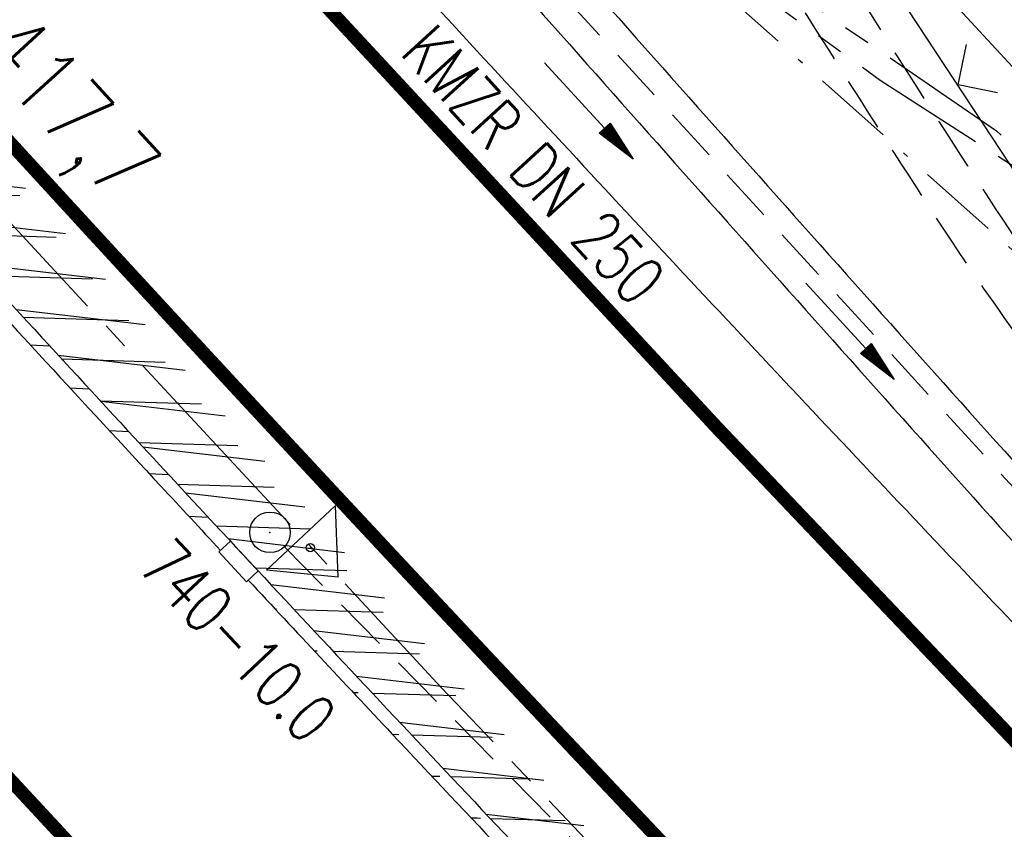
# Model space of a CAD drawing. Extents: x 448150 to 449332, y 437108 to 438384.
# Tile 123 of 172: x 448636 to 448673, y 437801 to 437831. Entities that reach past the tile are written whole.
import ezdxf
from ezdxf.enums import TextEntityAlignment as Align

# ---------------------------------------------------------------- set-up
doc = ezdxf.new("R2010")
doc.units = 0
doc.header["$LTSCALE"] = 2
doc.header["$MEASUREMENT"] = 0
for name, pattern in [('ACHSE', [5.5, 4, -0.5, 0.5, -0.5]), ('AUSGEZOGEN', [0]), ('BAB-FM2', [2.6, 1.5, -0.5, 0.1, -0.5]), ('GESTRICH-X2', [1.5, 1, -0.5]), ('PHANTOMX2', [5, 2.5, -0.5, 0.5, -0.5, 0.5, -0.5])]:
    doc.linetypes.add(name, pattern=pattern)
doc.layers.get('0').update_dxf_attribs({"linetype": 'AUSGEZOGEN'})
for name, color, linetype in [('212-GRENZL-BAB', 7, 'AUSGEZOGEN'), ('ACHSETOP', 250, 'ACHSE'), ('BAB_FM', 5, 'BAB-FM2'), ('FBRTOP', 250, 'AUSGEZOGEN'), ('HEKT_B', 250, 'CONTINUOUS'), ('KANAL', 7, 'GESTRICH-X2'), ('Lichtwellenleiter COLT', 46, 'PHANTOMX2'), ('Lichtwellenleiter GLH', 46, 'PHANTOMX2'), ('MULDE', 250, 'AUSGEZOGEN'), ('Netzknoten_PKT', 7, 'CONTINUOUS'), ('Netzknoten_PKT-NR', 7, 'CONTINUOUS'), ('Netzknoten_SIGNATUR', 7, 'CONTINUOUS'), ('PFEIL', 7, 'CONTINUOUS'), ('PFEILTOP', 200, 'AUSGEZOGEN'), ('SCHLITZRINNE', 200, 'AUSGEZOGEN'), ('SCHSYMBOL', 200, 'AUSGEZOGEN'), ('TEXTO', 4, 'CONTINUOUS'), ('WEG', 250, 'GESTRICH-X2'), ('ZAUN', 30, 'AUSGEZOGEN')]:
    doc.layers.add(name, color=color, linetype=linetype)
doc.styles.add('ROMANS', font='romans.shx', dxfattribs={"width": 0.8})
pattern_1 = [(358.2745306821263, (448649.363878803, 437806.4095815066), (0.04516585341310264, 1.49931986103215), [])]

# ---------------------------------------------------------------- blocks, each defined once
blk = doc.blocks.new('ZR')
at = {"color": 0}
for p, q in [((-1.046287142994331, -1.047105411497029), (0, 0)), ((0, 0), (1.074136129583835, -1.076709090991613))]:
    blk.add_line(p, q, dxfattribs=at)
blk = doc.blocks.new('PFEIL2')
at = {"color": 0}
for p, q in [((0.8796887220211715, 0.0024565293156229), (-2.401395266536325, -0.0115320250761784)), ((0.8808543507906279, -0.2709205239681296), (0.8785230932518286, 0.2758335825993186)), ((0.8785230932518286, 0.2758335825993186), (2.429089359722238, 0.0090619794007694)), ((0.9110887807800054, 0.2702307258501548), (0.8785706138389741, 0.2646884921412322)), ((0.9651190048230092, 0.2609349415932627), (0.8786494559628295, 0.2461975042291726)), ((1.01914922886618, 0.2516391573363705), (0.8787282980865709, 0.2277065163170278)), ((1.073179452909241, 0.24234337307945), (0.8788071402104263, 0.2092155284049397)), ((1.127209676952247, 0.2330475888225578), (0.8788859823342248, 0.1907245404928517)), ((1.181239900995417, 0.2237518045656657), (0.8789648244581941, 0.1722335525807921)), ((1.235270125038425, 0.2144560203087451), (0.8790436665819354, 0.1537425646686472)), ((1.289300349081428, 0.2051602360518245), (0.8791225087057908, 0.1352515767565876)), ((1.34333057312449, 0.195864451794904), (0.8792013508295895, 0.1167605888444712)), ((1.397360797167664, 0.1865686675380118), (0.8792801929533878, 0.0982696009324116)), ((1.451391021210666, 0.1772728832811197), (0.8793590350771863, 0.0797786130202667)), ((1.505421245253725, 0.1679770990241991), (0.8794378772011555, 0.0612876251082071)), ((1.559451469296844, 0.1586813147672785), (0.8795167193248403, 0.0427966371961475)), ((1.613481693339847, 0.1493855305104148), (0.8795955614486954, 0.024305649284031)), ((1.66751191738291, 0.140089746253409), (0.8796744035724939, 0.005814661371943)), ((1.721542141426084, 0.1307939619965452), (0.8797532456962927, -0.0126763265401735)), ((1.775572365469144, 0.1214981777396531), (0.8798320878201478, -0.0311673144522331)), ((1.82960258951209, 0.1122023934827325), (0.8799109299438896, -0.0496583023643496)), ((1.883632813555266, 0.1029066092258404), (0.8799897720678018, -0.0681492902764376)), ((1.937663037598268, 0.0936108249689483), (0.8800686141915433, -0.08664027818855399)), ((1.991693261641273, 0.0843150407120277), (0.8801474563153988, -0.105131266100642)), ((2.045723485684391, 0.0750192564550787), (0.8802262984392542, -0.1236222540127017)), ((2.099753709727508, 0.0657234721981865), (0.8803051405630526, -0.1421132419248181)), ((2.153783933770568, 0.056427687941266), (0.8803839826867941, -0.1606042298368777)), ((2.207814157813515, 0.0471319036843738), (0.8804628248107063, -0.1790952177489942)), ((2.261844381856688, 0.0378361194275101), (0.8805416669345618, -0.1975862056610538)), ((2.31587460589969, 0.0285403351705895), (0.8806205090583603, -0.2160771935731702)), ((2.36990482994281, 0.0192445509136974), (0.8806993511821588, -0.2345681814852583)), ((2.423935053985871, 0.009948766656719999), (0.8807781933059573, -0.2530591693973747)), ((2.429089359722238, 0.0090619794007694), (0.8808543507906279, -0.2709205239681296))]:
    blk.add_line(p, q, dxfattribs=at)
blk = doc.blocks.new('PKT')
at = {"color": 0}
blk.add_circle((0, 0), 0.15, dxfattribs=at)
blk.add_point((0, 0), dxfattribs=at)
blk = doc.blocks.new('Station_Netzknoten')
at = {"layer": 'Netzknoten_SIGNATUR'}
for p, q in [((-1.75, 0.5), (1.75, 0.5)), ((0, -1.5), (-1.75, 0.5)), ((0, -1.5), (1.75, 0.5))]:
    blk.add_line(p, q, dxfattribs=at)
blk.add_point((0, 0), dxfattribs=at)
blk = doc.blocks.new('GST')
at = {"color": 0}
blk.add_circle((0, 0), 0.75, dxfattribs=at)
blk.add_point((0, 0), dxfattribs=at)

msp = doc.modelspace()

# ---------------------------------------------------------------- hatches: boundary and pattern name
at = {"layer": 'SCHLITZRINNE'}
h = msp.add_hatch(dxfattribs=at)
h.set_pattern_fill('_USER', color=256, scale=1.5, angle=45, style=0, pattern_type=0)
h.set_pattern_definition([(353.2903893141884, (448535.0214528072, 437939.7289510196), (0.1752559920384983, 1.489726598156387), [])])
edge = h.paths.add_edge_path()
edge.add_arc((450110.1306910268, 439174.8855906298), 2002.144653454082, 217.6466916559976, 217.7521611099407)
edge.add_arc((450110.1306910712, 439174.8855906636), 2001.644653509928, 217.6466916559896, 217.8050314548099)
edge.add_arc((450106.0111629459, 439171.6895692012), 1996.430723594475, 217.8050312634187, 218.1638878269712)
edge.add_arc((450104.6204673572, 439170.5966182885), 1994.661945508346, 218.1638878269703, 218.5234401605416)
edge.add_arc((450102.3610331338, 439168.7978830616), 1991.77395461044, 218.5234403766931, 218.8832532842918)
edge.add_arc((450113.0802769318, 439177.4420506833), 2005.544351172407, 218.8832532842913, 219.2403848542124)
edge.add_arc((450118.7786976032, 439182.0962609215), 2012.90190994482, 219.2403848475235, 219.5968631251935)
edge.add_arc((450119.4406360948, 439182.6438030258), 2013.760958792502, 219.5968631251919, 219.9534656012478)
edge.add_arc((450109.1314138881, 439174.007603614), 2000.312389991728, 219.9534657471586, 220.3112649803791)
edge.add_arc((450102.1189203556, 439168.0582058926), 1991.116173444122, 220.3112649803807, 220.6706485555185)
edge.add_arc((450113.5814255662, 439177.9073012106), 2006.228873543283, 220.6706484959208, 221.0286759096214)
edge.add_arc((450111.6346336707, 439176.2132694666), 2003.648225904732, 221.028675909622, 221.3868683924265)
edge.add_arc((450104.9853657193, 439170.3538559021), 1994.78563646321, 221.3868683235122, 221.7458556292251)
edge.add_arc((450107.8928366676, 439172.9484951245), 1998.682499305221, 221.7458556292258, 222.1044143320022)
edge.add_arc((450110.1228680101, 439174.9637980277), 2001.688241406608, 222.1044143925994, 222.4627037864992)
edge.add_arc((450114.2325152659, 439178.7246774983), 2007.259005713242, 222.4627037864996, 222.8197621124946)
edge.add_arc((450115.8226584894, 439180.1981843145), 2009.426902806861, 222.8197620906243, 223.1766277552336)
edge.add_arc((450111.7406385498, 439176.3680447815), 2003.829326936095, 223.1766277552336, 223.5348545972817)
edge.add_arc((450104.4442216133, 439169.4355758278), 1993.7646945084, 223.5348548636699, 223.8939847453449)
edge.add_arc((450103.9872383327, 439168.9959033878), 1993.130545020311, 223.8939847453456, 224.2529103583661)
edge.add_arc((450116.3561424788, 439181.046388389), 2010.399128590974, 224.2529105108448, 224.6102912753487)
edge.add_arc((450116.7664725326, 439181.4511742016), 2010.975515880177, 224.6102912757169, 224.7212884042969)
edge.add_line((448524.848253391, 437951.9944236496), (448525.2441494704, 437952.2998189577))
h = msp.add_hatch(dxfattribs=at)
h.set_pattern_fill('_USER', color=256, scale=1.5, angle=45, style=0, pattern_type=0)
h.set_pattern_definition(pattern_1)
edge = h.paths.add_edge_path()
edge.add_arc((450115.8226584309, 439180.198184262), 2009.926902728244, 222.955100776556, 223.1766277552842)
edge.add_arc((450111.7406385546, 439176.3680447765), 2004.329326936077, 223.176627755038, 223.534854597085)
edge.add_arc((450104.4442218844, 439169.4355760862), 1994.264694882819, 223.5348548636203, 223.8939847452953)
edge.add_arc((450103.9872383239, 439168.9959033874), 1993.630545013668, 223.8939847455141, 224.2529103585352)
edge.add_arc((450116.3561426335, 439181.0463885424), 2010.899128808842, 224.252910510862, 224.6102912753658)
edge.add_arc((450116.7664725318, 439181.4511742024), 2011.475515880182, 224.6102912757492, 224.72128840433)
edge.add_arc((450110.1306910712, 439174.8855906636), 2001.644653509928, 217.6466916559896, 217.8050314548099)
edge.add_arc((450106.0111629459, 439171.6895692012), 1996.430723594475, 217.8050312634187, 218.1638878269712)
edge.add_arc((450104.6204673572, 439170.5966182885), 1994.661945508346, 218.1638878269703, 218.5234401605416)
edge.add_arc((450102.3610331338, 439168.7978830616), 1991.77395461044, 218.5234403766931, 218.8832532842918)
edge.add_arc((450113.0802769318, 439177.4420506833), 2005.544351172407, 218.8832532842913, 219.2403848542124)
edge.add_arc((450118.7786976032, 439182.0962609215), 2012.90190994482, 219.2403848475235, 219.5968631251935)
edge.add_arc((450119.4406360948, 439182.6438030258), 2013.760958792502, 219.5968631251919, 219.9534656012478)
edge.add_arc((450109.1314138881, 439174.007603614), 2000.312389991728, 219.9534657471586, 220.3112649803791)
edge.add_arc((450102.1189203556, 439168.0582058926), 1991.116173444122, 220.3112649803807, 220.6706485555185)
edge.add_arc((450113.5814255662, 439177.9073012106), 2006.228873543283, 220.6706484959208, 221.0286759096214)
edge.add_arc((450111.6346336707, 439176.2132694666), 2003.648225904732, 221.028675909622, 221.3868683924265)
edge.add_arc((450104.9853657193, 439170.3538559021), 1994.78563646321, 221.3868683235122, 221.7458556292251)
edge.add_arc((450107.8928366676, 439172.9484951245), 1998.682499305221, 221.7458556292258, 222.1044143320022)
edge.add_arc((450110.1228680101, 439174.9637980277), 2001.688241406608, 222.1044143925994, 222.4627037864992)
edge.add_arc((450114.2325152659, 439178.7246774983), 2007.259005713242, 222.4627037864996, 222.8197621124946)
edge.add_arc((450115.8226584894, 439180.1981843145), 2009.426902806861, 222.8197620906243, 223.1766277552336)
edge.add_arc((450111.7406385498, 439176.3680447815), 2003.829326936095, 223.1766277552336, 223.5348545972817)
edge.add_arc((450104.4442216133, 439169.4355758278), 1993.7646945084, 223.5348548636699, 223.8939847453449)
edge.add_arc((450103.9872383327, 439168.9959033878), 1993.130545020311, 223.8939847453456, 224.2529103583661)
edge.add_arc((450116.3561424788, 439181.046388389), 2010.399128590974, 224.2529105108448, 224.6102912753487)
edge.add_arc((450116.7664725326, 439181.4511742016), 2010.975515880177, 224.6102912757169, 224.7212884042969)
h = msp.add_hatch(dxfattribs=at)
h.set_pattern_fill('_USER', color=256, scale=1.5, angle=45, style=0, pattern_type=0)
h.set_pattern_definition(pattern_1)
edge = h.paths.add_edge_path()
edge.add_arc((450116.7664726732, 439181.4511743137), 2010.975516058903, 224.7212884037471, 224.9675874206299)
edge.add_arc((450103.943453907, 439168.6426522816), 1992.851276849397, 224.967587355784, 225.2539309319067)
edge.add_arc((450116.7664726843, 439181.4511743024), 2011.475516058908, 224.7212884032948, 224.8060374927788)
edge.add_arc((450115.8226584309, 439180.198184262), 2009.926902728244, 222.955100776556, 223.1766277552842)
edge.add_arc((450111.7406385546, 439176.3680447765), 2004.329326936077, 223.176627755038, 223.534854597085)
edge.add_arc((450104.4442218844, 439169.4355760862), 1994.264694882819, 223.5348548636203, 223.8939847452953)
edge.add_arc((450103.9872383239, 439168.9959033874), 1993.630545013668, 223.8939847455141, 224.2529103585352)
edge.add_arc((450116.3561426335, 439181.0463885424), 2010.899128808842, 224.252910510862, 224.6102912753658)
edge.add_arc((450116.7664725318, 439181.4511742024), 2011.475515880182, 224.6102912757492, 224.72128840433)
edge.add_arc((450110.1306910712, 439174.8855906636), 2001.644653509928, 217.6466916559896, 217.8050314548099)
edge.add_arc((450106.0111629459, 439171.6895692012), 1996.430723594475, 217.8050312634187, 218.1638878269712)
edge.add_arc((450104.6204673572, 439170.5966182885), 1994.661945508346, 218.1638878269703, 218.5234401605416)
edge.add_arc((450102.3610331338, 439168.7978830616), 1991.77395461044, 218.5234403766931, 218.8832532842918)
edge.add_arc((450113.0802769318, 439177.4420506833), 2005.544351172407, 218.8832532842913, 219.2403848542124)
edge.add_arc((450118.7786976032, 439182.0962609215), 2012.90190994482, 219.2403848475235, 219.5968631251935)
edge.add_arc((450119.4406360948, 439182.6438030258), 2013.760958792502, 219.5968631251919, 219.9534656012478)
edge.add_arc((450109.1314138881, 439174.007603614), 2000.312389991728, 219.9534657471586, 220.3112649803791)
edge.add_arc((450102.1189203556, 439168.0582058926), 1991.116173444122, 220.3112649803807, 220.6706485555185)
edge.add_arc((450113.5814255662, 439177.9073012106), 2006.228873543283, 220.6706484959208, 221.0286759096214)
edge.add_arc((450111.6346336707, 439176.2132694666), 2003.648225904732, 221.028675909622, 221.3868683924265)
edge.add_arc((450104.9853657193, 439170.3538559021), 1994.78563646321, 221.3868683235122, 221.7458556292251)
edge.add_arc((450107.8928366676, 439172.9484951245), 1998.682499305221, 221.7458556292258, 222.1044143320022)
edge.add_arc((450110.1228680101, 439174.9637980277), 2001.688241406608, 222.1044143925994, 222.4627037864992)
edge.add_arc((450114.2325152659, 439178.7246774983), 2007.259005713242, 222.4627037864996, 222.8197621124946)
edge.add_arc((450115.8226584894, 439180.1981843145), 2009.426902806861, 222.8197620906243, 223.1766277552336)
edge.add_arc((450111.7406385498, 439176.3680447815), 2003.829326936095, 223.1766277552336, 223.5348545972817)
edge.add_arc((450104.4442216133, 439169.4355758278), 1993.7646945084, 223.5348548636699, 223.8939847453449)
edge.add_arc((450103.9872383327, 439168.9959033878), 1993.130545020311, 223.8939847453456, 224.2529103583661)
edge.add_arc((450116.3561424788, 439181.046388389), 2010.399128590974, 224.2529105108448, 224.6102912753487)
edge.add_arc((450116.7664725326, 439181.4511742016), 2010.975515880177, 224.6102912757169, 224.7212884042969)
h = msp.add_hatch(dxfattribs=at)
h.set_pattern_fill('_USER', color=256, scale=1.5, angle=45, style=0, pattern_type=0)
h.set_pattern_definition([(0.1980866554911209, (448696.2442346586, 437758.026077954), (-0.005185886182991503, 1.499991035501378), [])])
edge = h.paths.add_edge_path()
edge.add_arc((450103.943454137, 439168.6426525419), 1992.851277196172, 225.2539309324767, 225.3265045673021)
edge.add_arc((450104.3794287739, 439169.0836245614), 1993.47138219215, 225.326504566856, 225.6855134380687)
edge.add_arc((450114.1124824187, 439179.0524163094), 2007.403687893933, 225.6855135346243, 226.0432743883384)
edge.add_arc((450116.3736194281, 439181.3974340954), 2010.661271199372, 226.0432743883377, 226.400342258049)
edge.add_arc((450108.3451864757, 439172.9666465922), 1999.019367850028, 226.4003422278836, 226.7584483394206)
edge.add_arc((450107.3588564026, 439171.9178370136), 1997.579628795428, 226.7584483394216, 227.1168978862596)
edge.add_arc((450114.2204334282, 439179.3061425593), 2007.662698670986, 227.1168979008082, 227.4744461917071)
edge.add_arc((450112.0440671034, 439176.9331811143), 2004.442835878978, 227.4744461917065, 227.8323801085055)
edge.add_arc((450107.8236874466, 439172.2734703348), 1998.155983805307, 227.8323802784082, 228.1908768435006)
edge.add_arc((450107.6633674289, 439172.0942196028), 1997.915498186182, 228.1908768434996, 228.5497477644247)
edge.add_arc((450107.0338601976, 439171.3814444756), 1996.964536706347, 228.5497477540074, 228.9087041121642)
edge.add_arc((450111.5720438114, 439176.5852576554), 2003.869229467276, 228.9087041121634, 229.2659637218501)
edge.add_arc((450119.0927358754, 439185.3183664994), 2015.394332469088, 229.2659636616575, 229.6222003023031)
edge.add_arc((450115.1341163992, 439180.6633512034), 2009.283699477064, 229.6222003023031, 229.9799192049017)
edge.add_arc((450101.8076372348, 439164.7927714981), 1988.560033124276, 229.9799192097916, 230.3394972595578)
edge.add_arc((450135.9051685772, 439205.9211021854), 2041.984570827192, 230.3394972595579, 230.6991443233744)
edge.add_arc((450015.7876965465, 439059.170701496), 1852.343100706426, 230.6991443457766, 231.0767531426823)
edge.add_arc((450440.0375489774, 439584.5130156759), 2527.600447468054, 231.0767531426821, 231.4132104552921)
edge.add_arc((449605.1761936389, 438538.2055732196), 1189.036759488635, 231.4132105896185, 231.9037650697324)
edge.add_arc((451876.5991440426, 441435.4507137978), 4870.529883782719, 231.9037650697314, 232.0541152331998)
edge.add_arc((449764.3854963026, 438726.6709472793), 1435.572195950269, 232.0541152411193, 232.3310514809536)
edge.add_arc((663048.573453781, 714993.4720216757), 350453.466018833, 232.3310514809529, 232.3318236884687)
edge.add_arc((452105.7084385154, 441751.7732129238), 5260.88459689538, 232.3318372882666, 232.3381398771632)
edge.add_arc((1083717.784073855, 1260087.557980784), 1038995.50756355, 232.3381398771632, 232.3388292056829)
edge.add_arc((362297.7477168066, 325361.768706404), 141749.6682493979, 52.33595822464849, 52.34101085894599, ccw=False)
edge.add_arc((130991.0734303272, 25697.40866004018), 520301.5223611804, 52.334581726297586, 52.33595822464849, ccw=False)
edge.add_arc((597397.7431004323, 629905.0213576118), 242982.1868703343, 232.3337962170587, 232.3367437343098)
edge.add_arc((1091510.304045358, 1270060.009055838), 1051651.236085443, 232.3367437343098, 232.3374247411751)
edge.add_arc((63904.40745671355, -61307.13840765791), 630166.9348412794, 52.33651599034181, 52.33765248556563, ccw=False)
edge.add_line((448950.6779704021, 437541.2707616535), (448965.9326858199, 437529.4960618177))
edge.add_arc((450103.9434541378, 439168.6426525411), 1993.351277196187, 225.2539309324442, 225.3265045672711)
edge.add_arc((450104.3794287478, 439169.0836245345), 1993.971382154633, 225.3265045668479, 225.6339517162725)
h = msp.add_hatch(dxfattribs=at)
h.set_pattern_fill('_USER', color=256, scale=1.5, angle=45, style=0, pattern_type=0)
h.set_pattern_definition([(1.08479702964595, (448717.7676588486, 437736.8697996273), (-0.02839822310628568, 1.499731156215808), [])])
edge = h.paths.add_edge_path()
edge.add_arc((450104.379387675, 439169.0835825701), 1993.971323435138, 225.6771355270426, 225.6855134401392)
edge.add_arc((450114.1124825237, 439179.0524164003), 2007.903688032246, 225.6855135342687, 226.043274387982)
edge.add_arc((450116.3736194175, 439181.3974340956), 2011.161271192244, 226.0432743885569, 226.3487635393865)
edge.add_arc((450103.943454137, 439168.6426525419), 1992.851277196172, 225.2539309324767, 225.3265045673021)
edge.add_arc((450104.3794287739, 439169.0836245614), 1993.47138219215, 225.326504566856, 225.6855134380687)
edge.add_arc((450114.1124824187, 439179.0524163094), 2007.403687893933, 225.6855135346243, 226.0432743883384)
edge.add_arc((450116.3736194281, 439181.3974340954), 2010.661271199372, 226.0432743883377, 226.400342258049)
edge.add_arc((450108.3451864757, 439172.9666465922), 1999.019367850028, 226.4003422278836, 226.7584483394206)
edge.add_arc((450107.3588564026, 439171.9178370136), 1997.579628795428, 226.7584483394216, 227.1168978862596)
edge.add_arc((450114.2204334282, 439179.3061425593), 2007.662698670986, 227.1168979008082, 227.4744461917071)
edge.add_arc((450112.0440671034, 439176.9331811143), 2004.442835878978, 227.4744461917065, 227.8323801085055)
edge.add_arc((450107.8236874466, 439172.2734703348), 1998.155983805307, 227.8323802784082, 228.1908768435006)
edge.add_arc((450107.6633674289, 439172.0942196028), 1997.915498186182, 228.1908768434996, 228.5497477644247)
edge.add_arc((450107.0338601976, 439171.3814444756), 1996.964536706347, 228.5497477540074, 228.9087041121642)
edge.add_arc((450111.5720438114, 439176.5852576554), 2003.869229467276, 228.9087041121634, 229.2659637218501)
edge.add_arc((450119.0927358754, 439185.3183664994), 2015.394332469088, 229.2659636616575, 229.6222003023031)
edge.add_arc((450115.1341163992, 439180.6633512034), 2009.283699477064, 229.6222003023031, 229.9799192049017)
edge.add_arc((450101.8076372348, 439164.7927714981), 1988.560033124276, 229.9799192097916, 230.3394972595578)
edge.add_arc((450135.9051685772, 439205.9211021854), 2041.984570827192, 230.3394972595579, 230.6991443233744)
edge.add_arc((450015.7876965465, 439059.170701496), 1852.343100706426, 230.6991443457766, 231.0767531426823)
edge.add_arc((450440.0375489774, 439584.5130156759), 2527.600447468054, 231.0767531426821, 231.4132104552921)
edge.add_arc((449605.1761936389, 438538.2055732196), 1189.036759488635, 231.4132105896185, 231.9037650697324)
edge.add_arc((451876.5991440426, 441435.4507137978), 4870.529883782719, 231.9037650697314, 232.0541152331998)
edge.add_arc((449764.3854963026, 438726.6709472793), 1435.572195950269, 232.0541152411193, 232.3310514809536)
edge.add_arc((663048.573453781, 714993.4720216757), 350453.466018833, 232.3310514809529, 232.3318236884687)
edge.add_arc((452105.7084385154, 441751.7732129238), 5260.88459689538, 232.3318372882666, 232.3381398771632)
edge.add_arc((1083717.784073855, 1260087.557980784), 1038995.50756355, 232.3381398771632, 232.3388292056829)
edge.add_arc((362297.7477168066, 325361.768706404), 141749.6682493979, 52.33595822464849, 52.34101085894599, ccw=False)
edge.add_arc((130991.0734303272, 25697.40866004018), 520301.5223611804, 52.334581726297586, 52.33595822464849, ccw=False)
edge.add_arc((597397.7431004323, 629905.0213576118), 242982.1868703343, 232.3337962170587, 232.3367437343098)
edge.add_arc((1091510.304045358, 1270060.009055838), 1051651.236085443, 232.3367437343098, 232.3374247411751)
edge.add_arc((63904.40745671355, -61307.13840765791), 630166.9348412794, 52.33651599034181, 52.33765248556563, ccw=False)
edge.add_line((448950.6779704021, 437541.2707616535), (448965.9326858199, 437529.4960618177))
h = msp.add_hatch(dxfattribs=at)
h.set_pattern_fill('_USER', color=256, scale=1.5, angle=45, style=0, pattern_type=0)
h.set_pattern_definition([(1.922824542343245, (448737.9662619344, 437717.583523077), (-0.05032998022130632, 1.49915539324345), [])])
edge = h.paths.add_edge_path()
edge.add_arc((450116.3736345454, 439181.3974497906), 2011.161292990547, 226.3915782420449, 226.4003422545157)
edge.add_arc((450108.3451864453, 439172.9666465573), 1999.519367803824, 226.4003422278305, 226.7584483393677)
edge.add_arc((450107.3588563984, 439171.9178370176), 1998.079628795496, 226.7584483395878, 227.1168978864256)
edge.add_arc((450114.2204334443, 439179.3061425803), 2008.162698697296, 227.1168979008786, 227.4744461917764)
edge.add_arc((450112.0440671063, 439176.9331811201), 2004.942835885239, 227.4744461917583, 227.8323801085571)
edge.add_arc((450107.8236875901, 439172.2734704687), 1998.655984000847, 227.832380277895, 228.0686533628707)
edge.add_arc((450103.943454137, 439168.6426525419), 1992.851277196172, 225.2539309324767, 225.3265045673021)
edge.add_arc((450104.3794287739, 439169.0836245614), 1993.47138219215, 225.326504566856, 225.6855134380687)
edge.add_arc((450114.1124824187, 439179.0524163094), 2007.403687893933, 225.6855135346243, 226.0432743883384)
edge.add_arc((450116.3736194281, 439181.3974340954), 2010.661271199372, 226.0432743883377, 226.400342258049)
edge.add_arc((450108.3451864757, 439172.9666465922), 1999.019367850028, 226.4003422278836, 226.7584483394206)
edge.add_arc((450107.3588564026, 439171.9178370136), 1997.579628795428, 226.7584483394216, 227.1168978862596)
edge.add_arc((450114.2204334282, 439179.3061425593), 2007.662698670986, 227.1168979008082, 227.4744461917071)
edge.add_arc((450112.0440671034, 439176.9331811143), 2004.442835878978, 227.4744461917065, 227.8323801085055)
edge.add_arc((450107.8236874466, 439172.2734703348), 1998.155983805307, 227.8323802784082, 228.1908768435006)
edge.add_arc((450107.6633674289, 439172.0942196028), 1997.915498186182, 228.1908768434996, 228.5497477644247)
edge.add_arc((450107.0338601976, 439171.3814444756), 1996.964536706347, 228.5497477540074, 228.9087041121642)
edge.add_arc((450111.5720438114, 439176.5852576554), 2003.869229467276, 228.9087041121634, 229.2659637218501)
edge.add_arc((450119.0927358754, 439185.3183664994), 2015.394332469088, 229.2659636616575, 229.6222003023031)
edge.add_arc((450115.1341163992, 439180.6633512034), 2009.283699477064, 229.6222003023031, 229.9799192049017)
edge.add_arc((450101.8076372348, 439164.7927714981), 1988.560033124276, 229.9799192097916, 230.3394972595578)
edge.add_arc((450135.9051685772, 439205.9211021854), 2041.984570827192, 230.3394972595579, 230.6991443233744)
edge.add_arc((450015.7876965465, 439059.170701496), 1852.343100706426, 230.6991443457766, 231.0767531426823)
edge.add_arc((450440.0375489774, 439584.5130156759), 2527.600447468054, 231.0767531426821, 231.4132104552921)
edge.add_arc((449605.1761936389, 438538.2055732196), 1189.036759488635, 231.4132105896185, 231.9037650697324)
edge.add_arc((451876.5991440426, 441435.4507137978), 4870.529883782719, 231.9037650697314, 232.0541152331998)
edge.add_arc((449764.3854963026, 438726.6709472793), 1435.572195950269, 232.0541152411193, 232.3310514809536)
edge.add_arc((663048.573453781, 714993.4720216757), 350453.466018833, 232.3310514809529, 232.3318236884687)
edge.add_arc((452105.7084385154, 441751.7732129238), 5260.88459689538, 232.3318372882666, 232.3381398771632)
edge.add_arc((1083717.784073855, 1260087.557980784), 1038995.50756355, 232.3381398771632, 232.3388292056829)
edge.add_arc((362297.7477168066, 325361.768706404), 141749.6682493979, 52.33595822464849, 52.34101085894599, ccw=False)
edge.add_arc((130991.0734303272, 25697.40866004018), 520301.5223611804, 52.334581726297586, 52.33595822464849, ccw=False)
edge.add_arc((597397.7431004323, 629905.0213576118), 242982.1868703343, 232.3337962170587, 232.3367437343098)
edge.add_arc((1091510.304045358, 1270060.009055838), 1051651.236085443, 232.3367437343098, 232.3374247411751)
edge.add_arc((63904.40745671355, -61307.13840765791), 630166.9348412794, 52.33651599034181, 52.33765248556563, ccw=False)
edge.add_line((448950.6779704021, 437541.2707616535), (448965.9326858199, 437529.4960618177))
h = msp.add_hatch(dxfattribs=at)
h.set_pattern_fill('_USER', color=256, scale=1.5, angle=45, style=0, pattern_type=0)
h.set_pattern_definition([(5.433360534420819, (448830.8072463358, 437635.43702097), (-0.1420319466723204, 1.49326050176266), [])])
edge = h.paths.add_edge_path()
edge.add_arc((450115.1341164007, 439180.663351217), 2009.783699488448, 229.7033177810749, 229.9799192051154)
edge.add_arc((450101.807637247, 439164.792771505), 1989.060033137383, 229.9799192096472, 230.3394972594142)
edge.add_arc((450135.9051685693, 439205.921102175), 2042.484570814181, 230.3394972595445, 230.6991443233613)
edge.add_arc((450015.7876965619, 439059.1707015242), 1852.843100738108, 230.6991443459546, 231.0767531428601)
edge.add_arc((450440.0375488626, 439584.5130155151), 2528.100447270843, 231.0767531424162, 231.2110681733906)
edge.add_arc((450103.943454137, 439168.6426525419), 1992.851277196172, 225.2539309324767, 225.3265045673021)
edge.add_arc((450104.3794287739, 439169.0836245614), 1993.47138219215, 225.326504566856, 225.6855134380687)
edge.add_arc((450114.1124824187, 439179.0524163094), 2007.403687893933, 225.6855135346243, 226.0432743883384)
edge.add_arc((450116.3736194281, 439181.3974340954), 2010.661271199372, 226.0432743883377, 226.400342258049)
edge.add_arc((450108.3451864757, 439172.9666465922), 1999.019367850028, 226.4003422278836, 226.7584483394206)
edge.add_arc((450107.3588564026, 439171.9178370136), 1997.579628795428, 226.7584483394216, 227.1168978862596)
edge.add_arc((450114.2204334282, 439179.3061425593), 2007.662698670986, 227.1168979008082, 227.4744461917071)
edge.add_arc((450112.0440671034, 439176.9331811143), 2004.442835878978, 227.4744461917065, 227.8323801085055)
edge.add_arc((450107.8236874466, 439172.2734703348), 1998.155983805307, 227.8323802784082, 228.1908768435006)
edge.add_arc((450107.6633674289, 439172.0942196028), 1997.915498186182, 228.1908768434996, 228.5497477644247)
edge.add_arc((450107.0338601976, 439171.3814444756), 1996.964536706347, 228.5497477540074, 228.9087041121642)
edge.add_arc((450111.5720438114, 439176.5852576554), 2003.869229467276, 228.9087041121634, 229.2659637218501)
edge.add_arc((450119.0927358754, 439185.3183664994), 2015.394332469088, 229.2659636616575, 229.6222003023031)
edge.add_arc((450115.1341163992, 439180.6633512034), 2009.283699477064, 229.6222003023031, 229.9799192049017)
edge.add_arc((450101.8076372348, 439164.7927714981), 1988.560033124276, 229.9799192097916, 230.3394972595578)
edge.add_arc((450135.9051685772, 439205.9211021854), 2041.984570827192, 230.3394972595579, 230.6991443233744)
edge.add_arc((450015.7876965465, 439059.170701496), 1852.343100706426, 230.6991443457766, 231.0767531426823)
edge.add_arc((450440.0375489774, 439584.5130156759), 2527.600447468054, 231.0767531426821, 231.4132104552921)
edge.add_arc((449605.1761936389, 438538.2055732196), 1189.036759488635, 231.4132105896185, 231.9037650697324)
edge.add_arc((451876.5991440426, 441435.4507137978), 4870.529883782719, 231.9037650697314, 232.0541152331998)
edge.add_arc((449764.3854963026, 438726.6709472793), 1435.572195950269, 232.0541152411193, 232.3310514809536)
edge.add_arc((663048.573453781, 714993.4720216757), 350453.466018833, 232.3310514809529, 232.3318236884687)
edge.add_arc((452105.7084385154, 441751.7732129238), 5260.88459689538, 232.3318372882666, 232.3381398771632)
edge.add_arc((1083717.784073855, 1260087.557980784), 1038995.50756355, 232.3381398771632, 232.3388292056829)
edge.add_arc((362297.7477168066, 325361.768706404), 141749.6682493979, 52.33595822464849, 52.34101085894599, ccw=False)
edge.add_arc((130991.0734303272, 25697.40866004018), 520301.5223611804, 52.334581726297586, 52.33595822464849, ccw=False)
edge.add_arc((597397.7431004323, 629905.0213576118), 242982.1868703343, 232.3337962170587, 232.3367437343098)
edge.add_arc((1091510.304045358, 1270060.009055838), 1051651.236085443, 232.3367437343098, 232.3374247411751)
edge.add_arc((63904.40745671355, -61307.13840765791), 630166.9348412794, 52.33651599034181, 52.33765248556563, ccw=False)
edge.add_line((448950.6779704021, 437541.2707616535), (448965.9326858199, 437529.4960618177))

# ---------------------------------------------------------------- linework, layer by layer
at = {"layer": '212-GRENZL-BAB', "flags": 128}
msp.add_lwpolyline([(448691.991270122, 437809.0404894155), (448639.6594847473, 437865.6496799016)], dxfattribs=at)
at = {"layer": 'ACHSETOP', "flags": 128}
msp.add_lwpolyline([(448380.2407538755, 438171.8989118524), (448383.346, 438166.505), (448396.089, 438144.997), (448409.099, 438123.649), (448422.375, 438102.466), (448435.915, 438081.45), (448449.717, 438060.605), (448463.778, 438039.935), (448478.096, 438019.441), (448492.67, 437999.129), (448507.496, 437979), (448522.573, 437959.057), (448537.8970000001, 437939.305), (448553.468, 437919.746), (448569.282, 437900.384), (448585.336, 437881.22), (448601.629, 437862.258), (448618.157, 437843.502), (448634.919, 437824.954), (448651.911, 437806.617), (448669.131, 437788.493), (448686.577, 437770.586), (448704.244, 437752.899), (448722.132, 437735.434), (448740.236, 437718.194), (448758.555, 437701.181), (448777.084, 437684.399), (448795.822, 437667.85), (448814.766, 437651.536), (448833.911, 437635.46), (448853.257, 437619.625), (448872.798, 437604.033), (448888.336, 437591.917), (448892.529, 437588.68), (448912.32, 437573.405), (448932.11, 437558.129), (448951.9, 437542.854), (449011.271, 437497.027), (449090.432, 437435.925), (449169.594, 437374.823), (449183.7020855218, 437363.9332139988)], dxfattribs=at)
at = {"layer": 'BAB_FM'}
msp.add_lwpolyline([(448606.4654218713, 437905.568555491), (448627.9179394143, 437878.8963382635), (448639.4956795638, 437862.4558260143), (448640.6348884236, 437858.1408039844), (448643.3138783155, 437857.8246221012), (448662.1167816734, 437832.5057304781), (448693.5099267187, 437804.5142334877), (448720.3292883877, 437777.5615778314), (448723.2947658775, 437774.8697488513), (448728.7218677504, 437768.9438595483), (448764.190647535, 437737.5351853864), (448775.0290113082, 437717.1021272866), (448810.3873928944, 437687.1353150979), (448816.9017003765, 437686.3348671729), (448825.2743659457, 437683.6568816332), (448833.110812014, 437680.118426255), (448851.5277998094, 437670.9100166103), (448862.9639686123, 437665.8908885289), (448882.7673223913, 437655.2614960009), (448918.2667778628, 437629.2753883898), (448928.5962316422, 437621.8612388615), (448948.5356926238, 437606.8070907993), (448982.5229479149, 437579.3167467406)], dxfattribs=at)
at = {"layer": 'FBRTOP'}
for points in [[(448962.2872515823, 437556.3115259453, -1.522656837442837e-06), (448991.9728388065, 437533.39795862, 9.950078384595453e-07), (449021.6584260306, 437510.4843912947, 4.046808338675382e-07), (449059.5237426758, 437481.2572631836, 3.71065800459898e-07), (449100.8193824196, 437449.3824249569, 2.481725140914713e-06), (449140.4003413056, 437418.8314566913, -3.055097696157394e-06), (449179.9813001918, 437388.2804884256, -1.710758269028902e-06), (449197.089015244, 437375.0754632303, 3.82190209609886e-06)], [(448881.9877413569, 437575.0255367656, 2.987948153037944e-06), (448891.8840349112, 437567.3874242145, -2.204526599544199e-05), (448901.7803284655, 437559.7493116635, -6.005538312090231e-06), (448911.6749453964, 437552.1116073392, 1.286102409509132e-05), (448921.5695623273, 437544.473903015, 2.971727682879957e-06), (448931.4647785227, 437536.8362361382, -4.95882751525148e-06), (448941.359994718, 437529.1985692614, -4.332010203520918e-07), (448949.8080183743, 437522.6777790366, 9.94997030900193e-07)], [(448525.8124890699, 437926.7668060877, 0.001271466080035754), (448532.1587585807, 437918.753413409, 0.001570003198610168), (448540.0396239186, 437908.9176638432, 0.001558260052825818), (448547.9770606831, 437899.1373418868, 0.001555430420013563), (448555.9897991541, 437889.3889365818, 0.001555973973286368), (448564.0693317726, 437879.6830285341, 0.001561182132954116), (448572.182061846, 437870.0598894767, 0.001568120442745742), (448580.3533691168, 437860.4894590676, 0.00156218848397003), (448588.6156875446, 437850.9342275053, 0.001562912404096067), (448596.9306789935, 437841.4386884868, 0.001566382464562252), (448605.2863841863, 437832.0162951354, 0.001564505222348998), (448613.707300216, 437822.6393098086, 0.001563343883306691), (448622.1930095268, 437813.308259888, 0.001557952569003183), (448630.7310683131, 437804.036591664, 0.001557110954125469), (448639.3313705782, 437794.8133136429, 0.001563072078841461), (448647.9979685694, 437785.6344504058, 0.001567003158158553), (448656.6999722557, 437776.5329108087, 0.001445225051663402), (448664.7735481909, 437768.1898621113, 0.001559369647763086)], [(448574.504528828, 437920.8030168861, 0.001555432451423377), (448582.3815602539, 437911.2197146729, 0.001555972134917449), (448590.3241924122, 437901.6782646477, 0.001561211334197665), (448598.2993013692, 437892.2183697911, 0.001568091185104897), (448606.3318604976, 437882.8104456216, 0.001562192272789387), (448614.4537137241, 437873.4176598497, 0.001562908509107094), (448622.6273769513, 437864.0835147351, 0.001566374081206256), (448630.8410851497, 437854.8212453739, 0.001564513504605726), (448639.1188913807, 437845.6036175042, 0.001563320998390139), (448647.4605558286, 437836.4309612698, 0.001557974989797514), (448655.853847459, 437827.3164980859, 0.001557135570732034), (448664.308315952, 437818.249618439, 0.001563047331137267), (448672.8277469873, 437809.2266218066, 0.001566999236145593), (448681.3818679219, 437800.2797545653, 0.001566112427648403), (448689.9842994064, 437791.3944981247, 0.001559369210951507), (448698.6795427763, 437782.5249991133, 0.00155900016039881), (448707.430366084, 437773.7094662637, 0.0015660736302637), (448716.1963437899, 437764.9883681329, 0.0004694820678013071), (448718.8356771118, 437762.383841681, 0.001561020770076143)], [(448902.9174867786, 437602.1365724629, 3.032821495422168e-06), (448912.8122047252, 437594.4996761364, -2.204753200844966e-05)], [(448942.4976777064, 437571.5861970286, 2.971114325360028e-06), (448952.3924646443, 437563.9488614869, -4.958978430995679e-06)]]:
    msp.add_lwpolyline(points, format="xyb", dxfattribs=at)
at = {"layer": 'FBRTOP', "const_width": 0.5}
for points in [[(448933.3320797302, 437559.7121996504, 2.971381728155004e-06), (448943.2270546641, 437552.0747189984, -4.95891396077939e-06), (448953.1220295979, 437544.4372383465, -1.522580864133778e-06), (448982.8075398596, 437521.5237304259, 9.950021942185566e-07), (449012.4930501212, 437498.6102225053, 4.808282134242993e-07), (449050.3580322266, 437469.3833618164, 4.408802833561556e-07), (449091.6540449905, 437437.5082264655, 2.481723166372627e-06), (449131.2350401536, 437406.957230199, -3.055103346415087e-06), (449170.8160353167, 437376.4062339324, -1.446089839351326e-06), (449185.2770817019, 437365.2441195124, 3.821904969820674e-06)], [(448960.466454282, 437553.9525838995, -1.522656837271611e-06), (448990.1520271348, 437531.0390276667)], [(449098.9985865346, 437447.0234818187, 2.481725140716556e-06), (449138.5795705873, 437416.4724941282, -3.055097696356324e-06), (449178.1605033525, 437385.9215460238, -1.658163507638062e-06), (449194.7424426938, 437373.1223569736, 3.821902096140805e-06)], [(448526.2902941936, 437957.4976299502, 0.001125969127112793), (448531.7893117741, 437950.3765710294, 0.001565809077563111), (448539.4695164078, 437940.5408597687, 0.001568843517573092), (448547.2193559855, 437930.7432212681, 0.001569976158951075), (448555.0249131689, 437921.0014592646, 0.00155828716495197), (448562.88665957, 437911.3144000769, 0.001555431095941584), (448570.8231247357, 437901.6587899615, 0.001555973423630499), (448578.8257133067, 437892.0453145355, 0.00156119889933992), (448586.8610942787, 437882.5139258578, 0.001568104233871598), (448594.9544190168, 437873.0348310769, 0.00156219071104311), (448603.1377898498, 437863.5709011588, 0.001562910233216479), (448611.3733486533, 437854.1660725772, 0.001566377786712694), (448619.6492453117, 437844.8336759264, 0.001564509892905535), (448627.9897273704, 437835.5462564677, 0.001563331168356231), (448636.3944771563, 437826.3042307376, 0.001557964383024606), (448644.8511704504, 437817.1209186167, 0.001557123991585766), (448653.3695077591, 437807.9855433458, 0.001563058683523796), (448661.9533914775, 437798.8942839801, 0.001567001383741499), (448670.5722785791, 437789.8796770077, 0.001566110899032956), (448679.2398020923, 437780.9271885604, 0.001559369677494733), (448688.000828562, 437771.990588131, 0.001095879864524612), (448694.1928744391, 437765.7411875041, 0.001566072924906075)], [(448901.0967562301, 437599.777578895, 3.032821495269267e-06), (448910.9915027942, 437592.1406604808, -2.204753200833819e-05)], [(448893.7511749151, 437590.2631261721, 3.013003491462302e-06), (448903.6465829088, 437582.6256971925, -2.204653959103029e-05)], [(448940.6768897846, 437569.2272477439, 2.971114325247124e-06), (448950.5717047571, 437561.5898905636, -4.95897843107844e-06)]]:
    msp.add_lwpolyline(points, format="xyb", dxfattribs=at)
for points in [[(448391.1619444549, 438180.9888697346), (448395.4353410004, 438173.5658432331), (448408.089263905, 438152.2081901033), (448421.0082945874, 438131.0094608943), (448434.1912975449, 438109.9748456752), (448447.6364776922, 438089.1060195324), (448461.3417935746, 438068.4070404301), (448475.3045076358, 438047.8815230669), (448489.5221852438, 438027.5311190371), (448503.9940747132, 438007.3614319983), (448518.7164820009, 437987.3730780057), (448533.6880067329, 437967.5695947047), (448548.904614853, 437947.9560183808), (448564.3663921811, 437928.5342148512), (448580.0698731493, 437909.3075297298), (448596.0116599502, 437890.2774810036), (448612.1905289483, 437871.4483081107), (448628.6027171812, 437852.8237314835), (448645.2473400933, 437834.4056151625), (448662.1205543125, 437816.1968034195), (448679.2199500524, 437798.1997390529), (448696.5437999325, 437780.418116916), (448713.7649228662, 437763.1774987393)], [(448369.3195632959, 438162.8089539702), (448371.2566589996, 438159.4441567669), (448384.0887360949, 438137.7858098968), (448397.1897054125, 438116.2885391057), (448410.5587024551, 438094.9571543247), (448424.1935223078, 438073.7939804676), (448438.0922064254, 438052.8029595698), (448452.2514923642, 438031.9884769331), (448466.6698147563, 438011.3508809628), (448481.3459252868, 437990.8965680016), (448496.2755179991, 437970.6269219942), (448511.457993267, 437950.5444052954), (448526.8893851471, 437930.6539816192), (448542.5696078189, 437910.9577851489), (448558.4941268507, 437891.4604702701), (448574.6603400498, 437872.1625189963), (448591.0674710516, 437853.0676918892), (448607.7112828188, 437834.1802685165), (448624.5906599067, 437815.5023848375), (448641.7014456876, 437797.0371965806), (448659.0420499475, 437778.7862609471), (448669.6390766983, 437767.9092141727)]]:
    msp.add_lwpolyline(points, dxfattribs=at)
at = {"layer": 'KANAL'}
for p, q in [((448646.281, 437843.281), (448679.406, 437807.0629999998)), ((448646.1250000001, 437811.8129999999), (448686.438, 437770.75))]:
    msp.add_line(p, q, dxfattribs=at)
at = {"layer": 'Lichtwellenleiter COLT', "flags": 128}
msp.add_lwpolyline([(448659.3609999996, 437835.3959999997), (448668.1320000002, 437829.0710000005), (448675.7870000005, 437824.1260000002), (448685.034, 437816.3990000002), (448707.6900000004, 437793.318), (448725.4570000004, 437778.29), (448744.0959999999, 437761.3629999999), (448761.3569999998, 437745.1529999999), (448817.2970000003, 437686.9340000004), (448837.3650000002, 437672.4170000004), (448852.4419999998, 437665.4780000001), (448883.3859999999, 437653.9059999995), (448906.6749999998, 437637.2990000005), (448923.1550000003, 437622.3020000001), (448933.1200000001, 437620.6699999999), (448942.9299999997, 437614.4199999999), (448953.2199999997, 437606.4699999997), (448980, 437585.0999999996), (448999.7599999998, 437565.3499999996), (449013.2300000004, 437542.0899999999), (449015.3899999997, 437534.9800000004), (449018.8700000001, 437529.5999999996), (449025.8600000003, 437525.2199999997), (449038.2999999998, 437522.199), (449054.3689999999, 437521.7920000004), (449059.8260000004, 437520.8310000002), (449063.5970000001, 437518.3210000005), (449065.9419999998, 437515.989), (449065.9419999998, 437515.9890000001), (449095.9230000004, 437479.5609999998), (449111.4000000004, 437468.1239999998), (449127.4409999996, 437455.5219999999), (449178.7230000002, 437415.2350000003), (449213.5299899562, 437388.7596642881)], dxfattribs=at)
at = {"layer": 'Lichtwellenleiter GLH', "flags": 128}
msp.add_lwpolyline([(448402.8551515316, 438190.7213946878), (448415.1100000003, 438168.3139999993), (448419.9110000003, 438160.4900000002), (448420.7247768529, 438158.1647768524), (448503.0549999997, 438031.3420000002), (448522.1689999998, 438004.4189999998), (448532.9053253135, 437989.3348226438), (448539.6669999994, 437979.7770000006), (448549.9110000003, 437964.5760000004), (448559.068, 437950.9840000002), (448598.0049999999, 437903.1860000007), (448632.5870000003, 437863.534), (448656.7050000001, 437838.284), (448666.3550000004, 437831.3600000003), (448672.4239999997, 437827.199), (448672.4239999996, 437827.199), (448672.4239999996, 437827.199), (448838.4670000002, 437670.5489999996), (448842.7659999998, 437668.3640000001), (448853.4330000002, 437664.9970000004), (448877.0460000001, 437657.5899999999), (448892.6569999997, 437650.2270000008), (448906.6749999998, 437637.2990000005), (448920.2259999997, 437624.2639999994), (448935.4519999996, 437618.3770000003), (448950.4309999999, 437608.21), (448972.8160000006, 437591.0039999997), (448987.7350000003, 437577.6809999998), (449010.1039999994, 437551.375), (449016.1910000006, 437536.4040000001), (449021.7390000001, 437528.7189999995), (449038.7750000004, 437522.2689999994), (449054.5360000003, 437521.8560000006), (449060.5549999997, 437520.6500000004), (449065.7860000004, 437515.9000000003), (449095.7676883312, 437479.4716305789), (449099.8030000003, 437476.3909999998), (449111.4560000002, 437468.051), (449130.1469999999, 437452.8229999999), (449130.1469999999, 437452.8229999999), (449149.3250000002, 437438.2390000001), (449167.3150000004, 437424.3170000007), (449186.3059999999, 437409.335), (449205.4860000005, 437394.5479999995), (449213.1666355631, 437388.457236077)], dxfattribs=at)
at = {"layer": 'MULDE'}
for points in [[(448537.1329701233, 437973.0889952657, 0.005414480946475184), (448547.8180058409, 437958.6087475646, 0.006752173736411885), (448553.8044651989, 437950.8723931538, 0.0001443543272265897), (448567.0378802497, 437934.2495859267, 0.002400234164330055), (448567.8448427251, 437933.2464606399, 0.004057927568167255), (448584.9812958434, 437912.4988380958, 0.004319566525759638), (448601.4054037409, 437893.2788106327, 0.000715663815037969), (448618.8568411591, 437873.2681456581, 0.0009443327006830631), (448632.1337774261, 437858.1458146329, 0.0002513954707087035), (448639.3561806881, 437849.9591228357, 0.0001292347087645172), (448653.4167849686, 437834.0456731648, 0.001816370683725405), (448674.1652906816, 437810.7463666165, 0.005169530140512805), (448681.5815827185, 437802.6489988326, 0.0117545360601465), (448687.8322337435, 437796.2717290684, -0.006294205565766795), (448699.5536721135, 437784.5712110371, -0.007062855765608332), (448711.3053806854, 437772.1964046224, 0.01232631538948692), (448718.1595403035, 437765.1293080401, 0.002825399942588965), (448721.4283573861, 437761.9571612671, -0.004950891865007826)], [(448630.6820654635, 437862.8207223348, 0.0002097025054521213), (448633.6342225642, 437859.4681853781, 0.0002513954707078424), (448640.8552953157, 437851.2830017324, 0.0001292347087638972), (448654.9152150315, 437835.3703268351, 0.001816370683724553), (448675.6540570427, 437812.0818720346, 0.002746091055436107), (448679.5580658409, 437807.7776384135, 0.01175453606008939)]]:
    msp.add_lwpolyline(points, format="xyb", dxfattribs=at)
at = {"layer": 'SCHLITZRINNE'}
for p, q in [((448636.7277466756, 437819.2851298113), (448637.4441683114, 437819.2450364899)), ((448638.1867383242, 437817.7011327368), (448638.9039524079, 437817.6609950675)), ((448639.6490465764, 437816.1169500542), (448640.3670565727, 437816.076767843)), ((448641.1146824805, 437814.5325811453), (448641.833491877, 437814.492354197)), ((448642.5836562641, 437812.9480254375), (448643.3032678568, 437812.9077535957))]:
    msp.add_line(p, q, dxfattribs=at)
for points in [[(448891.3068250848, 437587.0968738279, 3.007763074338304e-06), (448901.2024170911, 437579.4593028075, -2.20462761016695e-05), (448911.0980090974, 437571.8217317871, -6.006107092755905e-06), (448920.9929646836, 437564.1837660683, 1.286097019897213e-05), (448930.8879202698, 437556.5458003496, 2.971453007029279e-06), (448940.782945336, 437548.9082810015, -4.958895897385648e-06), (448950.6779704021, 437541.2707616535, -7.824477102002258e-07), (448965.9326858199, 437529.4960618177, 9.950013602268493e-07)], [(448525.2441494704, 437952.2998189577, 0.000690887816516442), (448528.6288751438, 437947.9245785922, 0.001565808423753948), (448536.3244835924, 437938.0691402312, 0.001568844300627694), (448544.0898811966, 437928.2518326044, 0.001569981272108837), (448551.9110868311, 437918.4905407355, 0.001558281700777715), (448559.7885610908, 437908.7841022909, 0.001555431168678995), (448567.7408752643, 437899.1092100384, 0.001555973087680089), (448575.7594522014, 437889.476527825, 0.001561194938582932), (448583.8109057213, 437879.9260741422, 0.001568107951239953), (448591.920434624, 437870.4280005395, 0.001562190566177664), (448600.1202101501, 437860.9450988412, 0.001562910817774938), (448608.372274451, 437851.5214213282, 0.001566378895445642), (448616.6647546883, 437842.1703240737, 0.001564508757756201), (448625.0219502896, 437832.8642935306, 0.001563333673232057), (448633.4435228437, 437823.6037692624, 0.001557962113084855), (448641.9171232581, 437814.4020974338, 0.00155712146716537), (448650.4524922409, 437805.2484566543, 0.00156306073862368), (448659.0535633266, 437796.1389938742, 0.001567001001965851), (448667.6897214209, 437787.1063229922, 0.001566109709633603), (448676.3746027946, 437778.135905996, 0.001559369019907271), (448685.1531714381, 437769.181411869, 0.000484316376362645), (448687.8917974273, 437766.4106488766, 0.00156607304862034)], [(448604.3836023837, 437855.3028106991, 0.0006828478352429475), (448607.997143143, 437851.1908513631, 0.001566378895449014), (448616.2917019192, 437841.8374102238, 0.001564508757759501), (448624.6509881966, 437832.5290516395, 0.001563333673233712), (448633.0746643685, 437823.2662141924, 0.001557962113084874), (448641.5503755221, 437814.062250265, 0.0004035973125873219), (448643.7577707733, 437811.6839823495, 0.001563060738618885)], [(448644.7814428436, 437810.5836777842, 0.0009665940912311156), (448650.0878683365, 437804.9063318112, 0.001563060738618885), (448658.6910855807, 437795.7945960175, 0.001567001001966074), (448667.3294094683, 437786.7596599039, 0.001566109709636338), (448676.0164695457, 437777.7869925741, 0.00155936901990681), (448684.7972214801, 437768.8302714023, 0.0004843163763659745), (448687.536528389, 437766.0588194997, 0.0004843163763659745)]]:
    msp.add_lwpolyline(points, format="xyb", dxfattribs=at)
at = {"layer": 'SCHSYMBOL'}
msp.add_lwpolyline([(448644.1238340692, 437812.0245543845), (448645.1475122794, 437810.9242555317), (448644.7208575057, 437810.5273113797), (448643.6971792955, 437811.6276102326)], close=True, dxfattribs=at)
at = {"layer": 'WEG', "flags": 128}
for points in [[(448725.79, 437785.99, -0.001392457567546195), (448726.3094829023, 437784.8402665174, -0.04871211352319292), (448726.321, 437784.806, -0.09976751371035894), (448726.3319077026, 437784.4167838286, -0.05384743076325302), (448726.135, 437783.7279999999, -0.06286853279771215), (448725.810785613, 437783.1505702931, -0.1257309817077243), (448725.551, 437782.939, -0.07756442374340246), (448725.2578855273, 437782.8551914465, -0.02960912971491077), (448724.465, 437782.804, -0.03518182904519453), (448723.4774553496, 437782.8683420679, -0.01112838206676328), (448720.391, 437783.359, -0.04661655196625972), (448713.6071909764, 437785.2589414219, -0.04591994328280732), (448707.193, 437788.421, -0.0329848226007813), (448700.8168538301, 437792.9320663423, -0.02475941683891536), (448693.075, 437799.877, -0.007376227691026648), (448685.8225762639, 437807.2767273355, -0.01580070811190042), (448682.6, 437810.885, -0.01195082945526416), (448676.4100272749, 437818.6422621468, -0.01713890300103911), (448672.415, 437824.294, -0.004767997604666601), (448668.2691852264, 437830.7406070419, -0.002990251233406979), (448661.819, 437841.121, -0.008020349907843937), (448657.7809019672, 437847.9505861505, 0.01015330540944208), (448654.568, 437853.3320000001, 0.03072440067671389), (448652.9913794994, 437855.5405585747, 0.006735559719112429), (448645.073, 437865.04, 0.0265957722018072), (448643.2106417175, 437866.9934773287, 0.01211405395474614), (448638.805, 437870.951)], [(448794.3, 437821.973, 0.08437229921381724), (448791.0779907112, 437824.0660995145, 0.1494745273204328), (448788.89, 437824.31, 0.04819626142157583), (448784.6143848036, 437823.0710054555, 0.06422000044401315), (448781.688, 437821.447, 0.001699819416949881), (448779.9856239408, 437820.1839956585, 0.006590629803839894), (448779.552, 437819.851, 0.007196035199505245), (448774.7585679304, 437815.9552354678, 0.005617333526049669), (448768.748, 437810.809, 0.007836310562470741), (448762.271978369, 437804.9550594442, 0.004899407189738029), (448752.156165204, 437795.3316257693, 0.012636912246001), (448749.0600008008, 437792.1720750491, -0.01004633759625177), (448745.1863198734, 437788.1779068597, -0.0396907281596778), (448740.1647548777, 437783.9373098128, -0.05939921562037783), (448736.31, 437781.815, -0.04020596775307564), (448733.7473175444, 437781.0103128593, -0.03152554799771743), (448730.368, 437780.4620000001, -0.02245401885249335), (448727.0102185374, 437780.2841301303, -0.0251544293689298), (448724.011, 437780.411, -0.04193902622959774), (448718.7822579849, 437781.3430535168, -0.03569098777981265), (448712.8841382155, 437783.3737477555, -0.01377072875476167), (448708.5248964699, 437785.375494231, -0.02421062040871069), (448706.1380041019, 437786.6994471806, -0.015225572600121), (448702.4171010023, 437789.1654804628, -0.01879079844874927), (448699.544620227, 437791.3642072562, -0.0100753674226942), (448695.2601960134, 437795.0545491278, -0.01151444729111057), (448691.6540062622, 437798.4425881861, -0.004551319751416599), (448686.9177724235, 437803.1878338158, -0.008209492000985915), (448684.3598857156, 437805.8848592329, -0.003378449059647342), (448682.5684163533, 437807.8636659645, -0.003927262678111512), (448681.0523252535, 437809.5882874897, -0.00994791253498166), (448677.9491987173, 437813.3222644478, -0.00934635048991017), (448674.8021597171, 437817.4209831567, -0.005197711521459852), (448672.2382183, 437820.9693349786, -0.008483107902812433), (448670.7272568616, 437823.1857204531, -0.002469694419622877), (448668.7703005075, 437826.1959372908, -0.0021560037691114), (448666.5606133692, 437829.6647154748, -0.001723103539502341), (448661.8141748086, 437837.2448428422, -0.004667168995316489), (448660.0976819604, 437840.0656210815, -0.001318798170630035), (448658.6119248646, 437842.5743696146, 0.000756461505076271), (448656.0266182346, 437846.9509617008, 0.0007906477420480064), (448653.6115833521, 437851.0105681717, 0.002554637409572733), (448652.8557480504, 437852.2619748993, 0.0178811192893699), (448652.6230728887, 437852.6138683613, 0.003689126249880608), (448651.42316564, 437854.2687623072, 0.01503712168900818), (448647.7915518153, 437858.9019418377, 0.01376480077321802), (448643.5396156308, 437863.726419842, 0.002898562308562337), (448643.2795803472, 437864.0023632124, 0.0005220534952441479), (448641.8253685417, 437865.5245393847, 0.01903473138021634), (448640.0006490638, 437867.2907982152, 0.01384893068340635), (448637.339, 437869.548)]]:
    msp.add_lwpolyline(points, format="xyb", dxfattribs=at)
at = {"layer": 'ZAUN'}
msp.add_lwpolyline([(448711.409, 437805.969), (448694.244, 437801.899), (448685.684, 437809.65), (448676.036, 437821.237), (448662.984, 437841.07), (448677.063, 437855.096), (448700.516, 437860.081), (448717.656, 437841.746), (448721.155, 437834.621), (448715.04, 437808.027)], dxfattribs=at)

# ---------------------------------------------------------------- block references
at = {"layer": 'Netzknoten_PKT'}
msp.add_blockref('PKT', (448647.076, 437811.787), dxfattribs=at)
at = {"layer": 'Netzknoten_SIGNATUR', "rotation": 43.25732456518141}
msp.add_blockref('Station_Netzknoten', (448647.076, 437811.787), dxfattribs=at)
at = {"layer": 'PFEIL', "rotation": 312.4350000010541}
msp.add_blockref('PFEIL2', (448657.3529504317, 437827.9418360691), dxfattribs=at)
at = {"layer": 'PFEILTOP', "rotation": 312.2498398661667}
msp.add_blockref('PFEIL2', (448667.0033491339, 437819.795147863), dxfattribs=at)
at = {"layer": 'SCHSYMBOL', "rotation": 312.9340000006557}
msp.add_blockref('GST', (448645.584, 437812.352), dxfattribs=at)
at = {"layer": 'ZAUN', "rotation": 123.348718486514}
msp.add_blockref('ZR', (448671.0093784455, 437828.8989907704), dxfattribs=at)

# ---------------------------------------------------------------- texts
at = {"layer": 'HEKT_B', "style": 'ROMANS', "width": 0.8}
msp.add_text('417,7', height=2.5, rotation=312.4616, dxfattribs=at).set_placement((448634.656, 437830.125))
at = {"layer": 'Netzknoten_PKT-NR', "style": 'ROMANS', "width": 0.75}
msp.add_text('740-10.0', height=1.8, rotation=313.1735331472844, dxfattribs=at).set_placement((448646.8394376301, 437804.4348201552), align=Align.RIGHT)
at = {"layer": 'TEXTO', "style": 'ROMANS', "width": 0.75}
msp.add_text('KMZR DN 250', height=1.8, rotation=312.4350000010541, dxfattribs=at).set_placement((448654.6559506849, 437825.3338803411), align=Align.CENTER)

doc.saveas('drawing.dxf')
